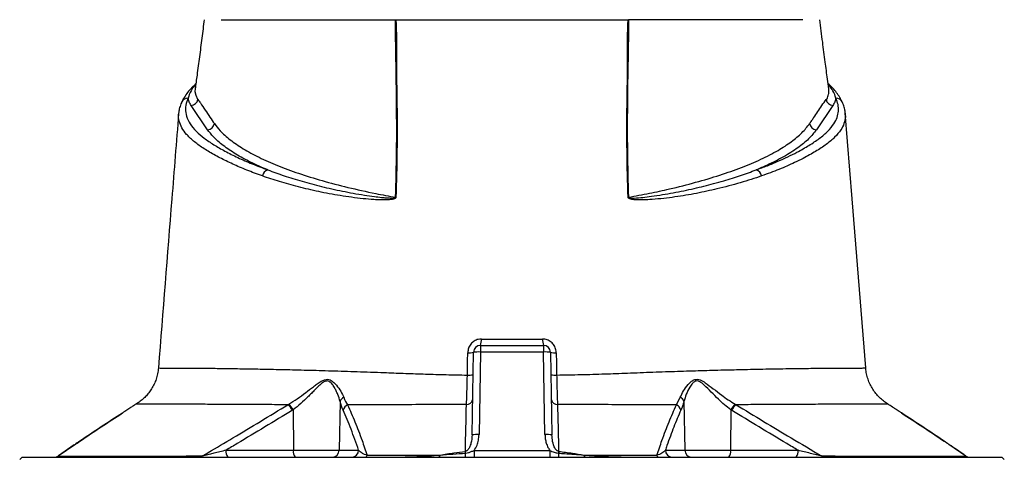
# Model space of a CAD drawing. Extents: x 81 to 677, y -2 to 1879.
# Tile 7 of 8: x 168 to 591, y 1392 to 1581. Entities that reach past the tile are written whole.
import ezdxf

# ---------------------------------------------------------------- set-up
doc = ezdxf.new("R2010")
doc.units = 0
doc.layers.get('0').update_dxf_attribs({"linetype": 'CONTINUOUS'})

msp = doc.modelspace()

# ---------------------------------------------------------------- linework, layer by layer
at = {"color": 7, "linetype": 'CONTINUOUS'}
for p, q in [((243.25, 1552.59), (242.77, 1552.08)), ((515.5, 1552.09), (515.03, 1552.56)), ((235.96, 1540.13), (236.02, 1540.42)), ((248.36, 1533.23), (241.3, 1543.7)), ((516.97, 1543.69), (509.92, 1533.23)), ((365.59, 1440.52), (392.69, 1440.52)), ((365.59, 1440.52), (365.59, 1437.68)), ((392.69, 1440.52), (392.69, 1437.68)), ((361.97, 1402.09), (362.59, 1437.57)), ((365.59, 1437.68), (364.97, 1402.19)), ((392.69, 1437.68), (365.59, 1437.68)), ((393.31, 1402.19), (392.69, 1437.68)), ((395.69, 1437.57), (396.31, 1402.09)), ((227.31, 1430.84), (227.26, 1430.84)), ((531.07, 1430.84), (531.03, 1430.84)), ((449.77, 1414.99), (451.44, 1418.25)), ((217.57, 1415.23), (217.58, 1415.23)), ((282.87, 1415.05), (283.21, 1415.25)), ((285.15, 1412.87), (285.23, 1395.47)), ((305.25, 1416.43), (304.89, 1395.47)), ((453.03, 1416.43), (453.38, 1395.47)), ((473.12, 1412.87), (473.04, 1395.47)), ((475.06, 1415.25), (475.4, 1415.05)), ((191.27, 1397.86), (184.14, 1392.93)), ((191.07, 1397.76), (184.29, 1393.08)), ((574.14, 1392.93), (566.82, 1397.98)), ((168.64, 1392.52), (167.64, 1391.52)), ((168.64, 1392.52), (589.64, 1392.52)), ((256.23, 1395.47), (285.23, 1395.47)), ((285.23, 1395.47), (304.89, 1395.47)), ((304.89, 1395.47), (313.24, 1395.47)), ((362.86, 1395.36), (362.86, 1392.52)), ((362.86, 1395.36), (395.41, 1395.36)), ((395.41, 1395.36), (395.41, 1392.52)), ((445.03, 1395.47), (453.38, 1395.47)), ((453.38, 1395.47), (473.04, 1395.47)), ((473.04, 1395.47), (502.04, 1395.47)), ((590.64, 1391.52), (589.64, 1392.52))]:
    msp.add_line(p, q, dxfattribs=at)
at = {"color": 7, "linetype": 'CONTINUOUS', "flags": 128}
for points in [[(242.77, 1552.08), (243.15, 1552.23), (243.24, 1552.27)], [(243.06, 1550.83), (242.95, 1549.66), (243.29, 1548.03), (244.09, 1546.41), (244.09, 1546.41), (244.09, 1546.41)], [(515.04, 1552.27), (515.12, 1552.23), (515.5, 1552.09)], [(514.06, 1546.23), (514.18, 1546.41), (514.18, 1546.41)], [(531.08, 1430.84), (525.28, 1503.51), (522.33, 1540.43)]]:
    msp.add_lwpolyline(points, dxfattribs=at)
at = {"color": 7, "linetype": 'CONTINUOUS'}
for centre, radius, start, end in [((243.5, 1549.55), 2.63, 105.9811, 139.041), ((514.77, 1549.56), 2.63, 43.4266, 74.0013), ((239.89, 1543.92), 2.87, 87.4563, 153.9529), ((241.16, 1546.8), 3.11, 272.6034, 349.4388), ((517.11, 1546.8), 3.11, 190.5605, 267.396), ((518.38, 1543.92), 2.87, 26.195, 92.5419), ((248.21, 1536.33), 3.11, 272.7201, 351.0644), ((510.07, 1536.33), 3.11, 188.9348, 267.2813), ((275.09, 1512.82), 3.24, 104.9577, 170.46), ((483.18, 1512.82), 3.24, 9.54, 75.0423), ((329.92, 1489), 15.2, 92.3588, 92.9855), ((428.35, 1489), 15.2, 87.0145, 87.6412), ((360.37, 1442.64), 5.63, 337.8343, 6.556), ((397.91, 1442.64), 5.63, 173.444, 202.1657), ((365.59, 1437.52), 3, 90, 179), ((392.69, 1437.52), 3, 1, 90), ((360.82, 1445.94), 8.56, 265.4069, 281.9407), ((364.59, 1423.26), 14.45, 86.0369, 97.9601), ((393.69, 1423.26), 14.45, 82.0399, 93.9631), ((397.46, 1445.94), 8.56, 258.0593, 274.5931), ((360.68, 1438.06), 10.29, 266.0002, 279.723), ((397.6, 1438.07), 10.3, 260.2831, 273.9938), ((308.03, 1415.6), 2.9, 114.3228, 163.4154), ((359.75, 1417.7), 2.53, 266.1485, 348.3506), ((398.52, 1417.7), 2.53, 191.6505, 273.8556), ((450.25, 1415.61), 2.9, 16.5819, 65.6726), ((277.72, 1408.98), 7.97, 27.4332, 49.6719), ((278, 1408.99), 8.14, 28.4613, 50.1724), ((309.67, 1412.09), 3.13, 111.8185, 168.625), ((448.61, 1412.09), 3.13, 11.3715, 68.183), ((480.28, 1408.99), 8.14, 129.8272, 151.5378), ((480.56, 1408.97), 7.97, 130.3249, 152.5611), ((363.97, 1387.77), 14.45, 86.0384, 97.9585), ((394.31, 1387.78), 14.45, 82.0396, 93.9635), ((182.55, 1395.52), 3, 270.0016, 305.234), ((182.55, 1395.52), 3, 269.9992, 305.2211), ((182.64, 1395.41), 2.89, 270.0373, 301.1214), ((244.97, 1394.11), 1.59, 271.7543, 317.5039), ((259.65, 1394.79), 3.48, 168.8053, 220.7052), ((288.65, 1394.79), 3.48, 168.8055, 220.7047), ((301.94, 1395.47), 2.95, 270.9869, 359.9997), ((310.3, 1395.47), 2.95, 270.9869, 359.9997), ((315.95, 1393.43), 0.964, 289.0528, 352.7265), ((347.05, 1393.36), 1.2, 315.5597, 3.7622), ((352.35, 1393.92), 6.86, 348.2482, 2.5748), ((89.75, 1361.47), 271.43, 6.931, 7.0929), ((662.42, 1362.23), 265.29, 172.9066, 173.0723), ((405.93, 1393.92), 6.86, 177.4253, 191.7489), ((411.22, 1393.36), 1.2, 176.2334, 224.4283), ((442.32, 1393.43), 0.964, 187.2763, 250.9462), ((447.98, 1395.47), 2.95, 180.0003, 269.0131), ((456.33, 1395.47), 2.95, 180.0003, 269.0131), ((469.63, 1394.79), 3.48, 319.2953, 11.1945), ((498.63, 1394.79), 3.48, 319.2953, 11.1945), ((513.31, 1394.11), 1.59, 222.5023, 268.2471), ((575.73, 1395.52), 3, 234.6069, 269.9987), ((575.73, 1395.52), 3, 234.8482, 270.0017), ((575.63, 1395.41), 2.89, 238.8786, 269.9631)]:
    msp.add_arc(centre, radius, start, end, dxfattribs=at)
for points, knots in [([(246.91, 1580.52), (246.57, 1577.88), (245.9, 1572.6), (244.87, 1564.62), (243.92, 1557.36), (243.28, 1552.77), (243.01, 1550.84)], [0, 0, 0, 0, 0.268652, 0.537361, 0.804847, 1, 1, 1, 1]), ([(254.14, 1580.52), (254.21, 1580.52), (254.37, 1580.52), (254.61, 1580.52), (254.86, 1580.52), (255.12, 1580.52), (255.4, 1580.52), (255.68, 1580.52), (255.97, 1580.52), (256.28, 1580.52), (256.59, 1580.52), (256.92, 1580.52), (257.25, 1580.52), (257.6, 1580.52), (258.61, 1580.52), (260.45, 1580.52), (263.44, 1580.52), (266.85, 1580.52), (270.68, 1580.52), (274.92, 1580.52), (279.54, 1580.52), (284.55, 1580.52), (289.93, 1580.52), (295.66, 1580.52), (301.72, 1580.52), (308.11, 1580.52), (313.2, 1580.52), (316.8, 1580.52), (318.79, 1580.52), (320.8, 1580.52), (322.83, 1580.52), (324.88, 1580.52), (326.94, 1580.52), (328.34, 1580.52), (329.04, 1580.52)], [0, 0, 0, 0, 0.009539, 0.019075, 0.02861, 0.038144, 0.047677, 0.057211, 0.066746, 0.076283, 0.085822, 0.095364, 0.104909, 0.114459, 0.124013, 0.186218, 0.248355, 0.310652, 0.373016, 0.435522, 0.497964, 0.560535, 0.623167, 0.685915, 0.748593, 0.811367, 0.874209, 0.892205, 0.910185, 0.928154, 0.946115, 0.964074, 0.982034, 1, 1, 1, 1]), ([(329.13, 1504.18), (329.31, 1510.81), (329.67, 1524.09), (329.58, 1543.86), (329.34, 1562.66), (329.04, 1574.87), (329.04, 1580.52), (329.04, 1580.52)], [0, 0, 0, 0, 0.258568, 0.517113, 0.775633, 0.999999, 1, 1, 1, 1]), ([(329.24, 1580.52), (329.59, 1580.52), (330.29, 1580.52), (331.34, 1580.52), (332.4, 1580.52), (333.46, 1580.52), (334.53, 1580.52), (335.59, 1580.52), (336.31, 1580.52), (336.66, 1580.52)], [0, 0, 0, 0, 0.142816, 0.285635, 0.428463, 0.571306, 0.714172, 0.857068, 1, 1, 1, 1]), ([(329.24, 1580.52), (329.24, 1580.52), (329.6, 1574.89), (329.33, 1562.67), (329.8, 1543.88), (329.81, 1524.1), (329.47, 1510.82), (329.3, 1504.18)], [0, 0, 0, 0, 0.000001, 0.224038, 0.482641, 0.741299, 1, 1, 1, 1]), ([(336.66, 1580.52), (336.97, 1580.52), (337.57, 1580.52), (338.49, 1580.52), (339.41, 1580.52), (340.33, 1580.52), (341.25, 1580.52), (342.18, 1580.52), (343.11, 1580.52), (344.05, 1580.52), (344.99, 1580.52), (345.93, 1580.52), (348.29, 1580.52), (352.1, 1580.52), (357.42, 1580.52), (362.8, 1580.52), (368.22, 1580.52), (373.67, 1580.52), (379.14, 1580.52), (384.6, 1580.52), (390.05, 1580.52), (395.48, 1580.52), (400.85, 1580.52), (406.17, 1580.52), (410.25, 1580.52), (413.13, 1580.52), (414.85, 1580.52), (416.56, 1580.52), (418.26, 1580.52), (419.94, 1580.52), (421.06, 1580.52), (421.61, 1580.52)], [0, 0, 0, 0, 0.011372, 0.02274, 0.034104, 0.045465, 0.056825, 0.068185, 0.079545, 0.090906, 0.102271, 0.113638, 0.12501, 0.187502, 0.250007, 0.312499, 0.375004, 0.437496, 0.500001, 0.562493, 0.624997, 0.687489, 0.749994, 0.812486, 0.874991, 0.895833, 0.916663, 0.937489, 0.958316, 0.979151, 1, 1, 1, 1]), ([(421.61, 1580.52), (421.97, 1580.52), (422.68, 1580.52), (423.75, 1580.52), (424.81, 1580.52), (425.87, 1580.52), (426.93, 1580.52), (427.98, 1580.52), (428.68, 1580.52), (429.03, 1580.52)], [0, 0, 0, 0, 0.142874, 0.285731, 0.428578, 0.571422, 0.714269, 0.857126, 1, 1, 1, 1]), ([(428.98, 1504.18), (428.81, 1510.82), (428.46, 1524.1), (428.47, 1543.88), (428.95, 1562.67), (428.68, 1574.89), (429.03, 1580.52), (429.03, 1580.52)], [0, 0, 0, 0, 0.258701, 0.517359, 0.775962, 0.999999, 1, 1, 1, 1]), ([(429.24, 1580.52), (429.24, 1580.52), (429.24, 1574.87), (428.93, 1562.66), (428.69, 1543.86), (428.61, 1524.09), (428.97, 1510.81), (429.14, 1504.18)], [0, 0, 0, 0, 0.000001, 0.224367, 0.482887, 0.741432, 1, 1, 1, 1]), ([(504.14, 1580.52), (502.18, 1580.52), (495.89, 1580.52), (479.66, 1580.52), (457.33, 1580.52), (439.02, 1580.52), (429.24, 1580.52)], [0.5613215, 0.5613215, 0.5613215, 0.5613215, 0.6404767, 0.7196318, 0.798787, 0.8776759, 0.8776759, 0.8776759, 0.8776759]), ([(515.27, 1550.84), (515.07, 1552.22), (514.53, 1556.05), (513.65, 1562.72), (512.55, 1571.25), (511.78, 1577.3), (511.37, 1580.52)], [0, 0, 0, 0, 0.139183, 0.386742, 0.673667, 1, 1, 1, 1]), ([(243.29, 1552.92), (243.23, 1552.86), (242.77, 1552.47), (242.41, 1552.06), (242.1, 1551.72)], [0, 0, 0, 0, 0.1513181, 1, 1, 1, 1]), ([(516.66, 1551.35), (516.35, 1551.7), (515.84, 1552.27), (515.21, 1552.81), (514.96, 1553.02)], [0, 0, 0, 0, 0.605113, 1, 1, 1, 1]), ([(241.6, 1551.35), (241.12, 1550.83), (240.02, 1549.63), (238.68, 1547.69), (237.76, 1546.15), (237.4, 1545.35), (237.33, 1545.2)], [0, 0, 0, 0, 0.260246, 0.593735, 0.924149, 1, 1, 1, 1]), ([(242.77, 1552.08), (242.21, 1551.38), (240.81, 1549.62), (240.32, 1547.86), (240.02, 1546.8)], [0, 0, 0, 0, 0.399668, 1, 1, 1, 1]), ([(514.18, 1546.41), (514.18, 1546.41), (514.67, 1546.41), (514.97, 1548.23), (515.41, 1549.42), (515.28, 1550.4), (515.22, 1550.84)], [0, 0, 0, 0, 0.000004, 0.358457, 0.717537, 1, 1, 1, 1]), ([(518.25, 1546.8), (517.96, 1547.86), (517.46, 1549.62), (516.06, 1551.39), (515.5, 1552.09)], [0, 0, 0, 0, 0.599445, 1, 1, 1, 1]), ([(520.96, 1545.19), (520.64, 1545.82), (519.99, 1547.1), (518.61, 1549.12), (517.49, 1550.56), (516.75, 1551.28), (516.68, 1551.36)], [0, 0, 0, 0, 0.308911, 0.63147, 0.960798, 1, 1, 1, 1]), ([(237.31, 1545.19), (237.24, 1545.07), (236.81, 1544.27), (236.34, 1542.76), (235.95, 1541.17), (235.93, 1540.29), (235.92, 1540.11)], [0, 0, 0, 0, 0.076118, 0.493498, 0.896515, 1, 1, 1, 1]), ([(240.02, 1546.8), (239.81, 1546.31), (239.14, 1544.77), (238.72, 1542.17), (239.16, 1538.95), (240.7, 1535.73), (243.29, 1532.6), (246.78, 1529.62), (250.95, 1526.79), (255.8, 1524), (261.28, 1521.24), (267.39, 1518.54), (271.97, 1516.82), (274.26, 1515.96)], [0, 0, 0, 0, 0.044444, 0.141281, 0.238114, 0.337805, 0.437499, 0.529606, 0.621846, 0.714024, 0.809327, 0.904705, 1, 1, 1, 1]), ([(241.3, 1543.7), (240.98, 1544.21), (240.34, 1545.24), (240.13, 1546.27), (240.02, 1546.8)], [0, 0, 0, 0, 0.498816, 1, 1, 1, 1]), ([(244.09, 1546.41), (244.09, 1546.41), (244.16, 1546.41), (244.19, 1546.32), (244.22, 1546.23)], [0, 0, 0, 0, 0.000077, 1, 1, 1, 1]), ([(244.22, 1546.23), (244.56, 1545.73), (246.27, 1543.21), (248.63, 1539.75), (250.65, 1536.78), (251.28, 1535.85)], [0, 0, 0, 0, 0.146169, 0.730844, 1, 1, 1, 1]), ([(484.02, 1515.96), (485.65, 1516.56), (488.9, 1517.77), (493.42, 1519.66), (497.67, 1521.59), (502.19, 1523.85), (506.82, 1526.47), (511.32, 1529.47), (514.97, 1532.58), (517.47, 1535.6), (518.91, 1538.49), (519.49, 1541.24), (519.36, 1544.02), (518.62, 1545.87), (518.25, 1546.8)], [0, 0, 0, 0, 0.0673173, 0.1346352, 0.2024075, 0.2701804, 0.3675657, 0.4649343, 0.5642709, 0.6635907, 0.7468019, 0.8300164, 0.9150073, 1, 1, 1, 1]), ([(507, 1535.85), (507.07, 1535.96), (507.15, 1536.07), (507.29, 1536.29), (507.51, 1536.61), (508.03, 1537.37), (508.47, 1538.02), (509.35, 1539.32), (509.94, 1540.18), (511.71, 1542.78), (512.89, 1544.51), (514.06, 1546.23)], [0, 0, 0, 0, 0.03125, 0.03125, 0.0625, 0.125, 0.25, 0.25, 0.5, 0.5, 1, 1, 1, 1]), ([(518.25, 1546.8), (518.15, 1546.28), (517.94, 1545.24), (517.3, 1544.21), (516.97, 1543.69)], [0, 0, 0, 0, 0.498662, 1, 1, 1, 1]), ([(522.31, 1540.31), (522.25, 1540.87), (522.11, 1542.1), (521.62, 1543.74), (521.13, 1544.77), (520.93, 1545.18)], [0, 0, 0, 0, 0.335388, 0.736568, 1, 1, 1, 1]), ([(235.93, 1540.19), (234.95, 1527.96), (232.03, 1491.51), (229.13, 1455.06), (227.2, 1430.84)], [0, 0, 0, 0, 0.335454, 1, 1, 1, 1]), ([(271.9, 1513.36), (269.64, 1514.19), (265.13, 1515.84), (259.09, 1518.45), (253.52, 1521.15), (248.49, 1523.96), (244.08, 1526.87), (241.15, 1529.31), (238.88, 1531.7), (237.2, 1534.03), (236.11, 1536.88), (235.71, 1538.92), (235.94, 1540.01), (235.96, 1540.13)], [0, 0, 0, 0, 0.104933, 0.209953, 0.314894, 0.423147, 0.531478, 0.639644, 0.688588, 0.78751, 0.886434, 0.9877, 1, 1, 1, 1]), ([(522.25, 1540.29), (522.32, 1539.75), (522.48, 1538.29), (521.88, 1535.89), (520.44, 1532.98), (517.91, 1529.99), (514.26, 1526.91), (509.67, 1523.88), (504.98, 1521.28), (499.75, 1518.71), (493.97, 1516.16), (488.91, 1514.3), (486.38, 1513.36)], [0, 0, 0, 0, 0.055944, 0.152517, 0.249086, 0.359243, 0.469416, 0.582135, 0.694875, 0.765274, 0.882403, 1, 1, 1, 1]), ([(251.28, 1535.85), (252.05, 1534.84), (253.82, 1532.49), (257.89, 1528.87), (263.49, 1525.04), (270.29, 1521.35), (278.24, 1517.81), (287.32, 1514.47), (297.44, 1511.33), (308.52, 1508.42), (319.16, 1506.04), (326.26, 1504.71), (329.13, 1504.18)], [0, 0, 0, 0, 0.080026, 0.185802, 0.291954, 0.398106, 0.503881, 0.609802, 0.716102, 0.822402, 0.928322, 1, 1, 1, 1]), ([(429.14, 1504.18), (432.18, 1504.75), (438.24, 1505.88), (447.97, 1508.01), (458.21, 1510.59), (468.57, 1513.68), (477.92, 1516.98), (484.88, 1519.93), (489.92, 1522.41), (494.5, 1524.91), (499.32, 1528.07), (503.93, 1531.91), (505.98, 1534.54), (507, 1535.85)], [0, 0, 0, 0, 0.075806, 0.151611, 0.257625, 0.364019, 0.470413, 0.576427, 0.632327, 0.688227, 0.792092, 0.896135, 1, 1, 1, 1]), ([(274.26, 1515.96), (271.72, 1517.05), (266.64, 1519.25), (260.27, 1522.76), (254.91, 1526.41), (250.91, 1529.92), (249.14, 1532.21), (248.36, 1533.23)], [0, 0, 0, 0, 0.205834, 0.411668, 0.622878, 0.834088, 1, 1, 1, 1]), ([(509.92, 1533.23), (508.87, 1531.91), (506.79, 1529.28), (502.02, 1525.39), (496.02, 1521.58), (489.86, 1518.43), (485.55, 1516.6), (484.02, 1515.96)], [0, 0, 0, 0, 0.216361, 0.432722, 0.655359, 0.877998, 1, 1, 1, 1]), ([(274.26, 1515.96), (276.55, 1515.11), (281.16, 1513.41), (288.9, 1511.03), (297.23, 1508.8), (306.16, 1506.8), (313.87, 1505.41), (319.57, 1504.57), (322.7, 1504.19), (324.81, 1503.99), (326.25, 1503.89), (327.22, 1503.86), (327.88, 1503.86), (328.36, 1503.88), (328.71, 1503.92), (328.94, 1503.98), (329.06, 1504.04), (329.11, 1504.09), (329.13, 1504.12), (329.13, 1504.15), (329.13, 1504.17), (329.13, 1504.18)], [0, 0, 0, 0, 0.155835, 0.314091, 0.472711, 0.631278, 0.789462, 0.85913, 0.905635, 0.936735, 0.957589, 0.97162, 0.981095, 0.987523, 0.993436, 0.996554, 0.998227, 0.998767, 0.999234, 0.999647, 1, 1, 1, 1]), ([(429.14, 1504.18), (429.14, 1504.16), (429.14, 1504.14), (429.16, 1504.11), (429.18, 1504.08), (429.23, 1504.03), (429.43, 1503.94), (430.25, 1503.83), (432.28, 1503.89), (435.37, 1504.14), (441.06, 1504.88), (448.52, 1506.09), (457.43, 1507.96), (464.56, 1509.74), (471.22, 1511.6), (477.46, 1513.53), (481.83, 1515.15), (484.02, 1515.96)], [0, 0, 0, 0, 0.000472, 0.000901, 0.001364, 0.001925, 0.003993, 0.01052, 0.038612, 0.096047, 0.153509, 0.307686, 0.462082, 0.616318, 0.70203, 0.851013, 1, 1, 1, 1]), ([(329.3, 1504.18), (329.29, 1504.15), (329.28, 1504.06), (329.21, 1503.93), (329.08, 1503.78), (328.81, 1503.62), (328.44, 1503.48), (327.92, 1503.34), (327.22, 1503.22), (326.19, 1503.12), (324.69, 1503.05), (322.48, 1503.06), (319.22, 1503.22), (313.3, 1503.75), (305.28, 1504.83), (295.98, 1506.57), (287.29, 1508.64), (279.19, 1510.9), (274.32, 1512.54), (271.9, 1513.36)], [0, 0, 0, 0, 0.00149, 0.00326, 0.005623, 0.009363, 0.015823, 0.022557, 0.03228, 0.04649, 0.067432, 0.098496, 0.1448, 0.214049, 0.371366, 0.529123, 0.686997, 0.844475, 1, 1, 1, 1]), ([(486.38, 1513.36), (483.38, 1512.36), (477.39, 1510.35), (467.93, 1507.9), (458.52, 1505.84), (449.26, 1504.23), (441.49, 1503.4), (435.57, 1503), (432.33, 1503.07), (430.17, 1503.31), (429.3, 1503.69), (429.08, 1503.9), (429, 1504.05), (428.98, 1504.14), (428.98, 1504.18)], [0, 0, 0, 0, 0.191274, 0.38253, 0.535905, 0.68944, 0.842666, 0.900074, 0.957389, 0.986281, 0.993684, 0.996503, 0.998252, 1, 1, 1, 1]), ([(365.97, 1443.29), (365.53, 1443.26), (364.45, 1443.18), (362.82, 1442.47), (361.36, 1441.14), (360.35, 1439.39), (360.2, 1438.07), (360.13, 1437.41)], [0, 0, 0, 0, 0.142907, 0.35668, 0.569777, 0.784352, 1, 1, 1, 1]), ([(365.97, 1443.29), (368.15, 1443.29), (372.53, 1443.29), (379.13, 1443.29), (385.74, 1443.29), (390.12, 1443.29), (392.31, 1443.29)], [0, 0, 0, 0, 0.2494943, 0.5, 0.749493, 1, 1, 1, 1]), ([(398.14, 1437.41), (398.11, 1437.81), (398.03, 1438.87), (397.36, 1440.52), (396.05, 1442.04), (394.29, 1443.09), (392.97, 1443.22), (392.31, 1443.29)], [0, 0, 0, 0, 0.1312924, 0.3480706, 0.5659896, 0.7835927, 1, 1, 1, 1]), ([(398.14, 1437.41), (398.18, 1435.42), (398.24, 1432.21), (398.29, 1429.01), (398.31, 1427.8)], [0, 0, 0, 0, 0.622568, 1, 1, 1, 1]), ([(227.2, 1430.84), (227.17, 1430.42), (227.1, 1429.2), (226.65, 1427.22), (225.92, 1424.98), (224.94, 1422.91), (223.77, 1421.01), (222.45, 1419.31), (221, 1417.8), (219.45, 1416.51), (218.3, 1415.68), (217.65, 1415.32), (217.56, 1415.27)], [0, 0, 0, 0, 0.066088, 0.193471, 0.31716, 0.437337, 0.554066, 0.66731, 0.776937, 0.882715, 0.984302, 1, 1, 1, 1]), ([(227.26, 1430.84), (227.25, 1430.84), (227.09, 1430.83), (227.88, 1430.83), (229.8, 1430.83), (232.91, 1430.82), (236.94, 1430.8), (241.96, 1430.77), (247.99, 1430.73), (255.15, 1430.65), (263.17, 1430.53), (271.87, 1430.38), (281.19, 1430.18), (291.03, 1429.94), (301.52, 1429.65), (312.59, 1429.3), (322.92, 1428.92), (332.4, 1428.55), (340.9, 1428.26), (349.67, 1428), (356.09, 1427.86), (359.54, 1427.8), (359.96, 1427.79)], [0, 0, 0, 0, 0.007412, 0.064136, 0.119988, 0.17602, 0.232125, 0.288077, 0.350481, 0.413042, 0.475597, 0.537992, 0.597066, 0.65636, 0.715723, 0.775005, 0.834068, 0.874115, 0.914291, 0.954423, 0.994411, 1, 1, 1, 1]), ([(398.31, 1427.8), (401.82, 1427.86), (408.84, 1427.99), (419.01, 1428.29), (429.35, 1428.67), (439.78, 1429.09), (450.37, 1429.44), (460.47, 1429.75), (470.04, 1430.01), (479.84, 1430.24), (489.64, 1430.44), (499.18, 1430.59), (507.65, 1430.7), (514.26, 1430.76), (519.34, 1430.79), (523.22, 1430.81), (526.42, 1430.82), (528.9, 1430.83), (530.53, 1430.83), (531.26, 1430.84), (531.07, 1430.84), (531.07, 1430.84)], [0, 0, 0, 0, 0.046501, 0.093125, 0.139629, 0.194593, 0.249738, 0.304957, 0.360127, 0.415112, 0.485037, 0.555188, 0.62535, 0.695288, 0.744019, 0.792921, 0.841823, 0.890615, 0.939254, 0.99973, 1, 1, 1, 1]), ([(540.76, 1415.28), (540.65, 1415.34), (539.92, 1415.74), (538.64, 1416.69), (536.96, 1418.14), (535.43, 1419.84), (534.08, 1421.72), (532.94, 1423.78), (532.05, 1425.97), (531.44, 1428.26), (531.13, 1429.9), (531.11, 1430.76), (531.11, 1430.84)], [0, 0, 0, 0, 0.019632, 0.132052, 0.249193, 0.369314, 0.491336, 0.614597, 0.738677, 0.863298, 0.988262, 1, 1, 1, 1]), ([(283.21, 1415.25), (284.44, 1416.02), (286.94, 1417.58), (290.47, 1420.21), (293.3, 1422.41), (295.49, 1424.08), (297.08, 1425.14), (298.54, 1425.84), (299.86, 1426.05), (301.27, 1425.69), (303, 1424.38), (304.77, 1422.16), (306.08, 1419.95), (306.65, 1418.66), (306.83, 1418.25)], [0, 0, 0, 0, 0.122568, 0.249275, 0.369988, 0.431856, 0.493599, 0.544848, 0.588026, 0.631241, 0.702959, 0.821879, 0.943416, 1, 1, 1, 1]), ([(359.58, 1415.18), (359.62, 1416.03), (359.69, 1417.77), (359.79, 1420.67), (359.87, 1423.64), (359.93, 1425.99), (359.96, 1427.4), (359.96, 1427.79)], [0, 0, 0, 0, 0.240942, 0.489135, 0.699512, 0.914746, 1, 1, 1, 1]), ([(398.31, 1427.8), (398.34, 1426.62), (398.36, 1425.46), (398.42, 1423.2), (398.45, 1422.1), (398.51, 1419.93), (398.55, 1418.9), (398.6, 1417.44), (398.62, 1416.97), (398.65, 1416.05), (398.67, 1415.61), (398.69, 1415.18)], [0, 0, 0, 0, 0.25, 0.25, 0.5, 0.5, 0.75, 0.75, 0.875, 0.875, 1, 1, 1, 1]), ([(451.44, 1418.25), (451.87, 1419.16), (452.73, 1420.98), (454.42, 1423.39), (456.1, 1425.07), (457.5, 1425.88), (458.79, 1426.04), (460.36, 1425.63), (462.63, 1424.24), (465.61, 1421.91), (468.9, 1419.38), (472.07, 1417.11), (474.06, 1415.87), (475.06, 1415.25)], [0, 0, 0, 0, 0.123764, 0.249786, 0.327013, 0.382809, 0.425278, 0.467359, 0.546137, 0.672266, 0.80143, 0.899732, 1, 1, 1, 1]), ([(305.25, 1416.43), (305, 1417.43), (304.67, 1418.46), (304.07, 1420), (303.85, 1420.51), (303.37, 1421.52), (303.11, 1422.03), (302.68, 1422.76), (302.52, 1423), (302.2, 1423.48), (302.03, 1423.71), (301.67, 1424.15), (301.48, 1424.36), (301.16, 1424.64), (301.06, 1424.72), (300.83, 1424.89), (300.71, 1424.96), (300.34, 1425.15), (300.08, 1425.23), (299.52, 1425.28), (299.24, 1425.23), (298.82, 1425.09), (298.67, 1425.03), (298.4, 1424.89), (298.26, 1424.82), (297.86, 1424.57), (297.59, 1424.37), (296.82, 1423.75), (296.33, 1423.29), (295.37, 1422.35), (294.89, 1421.87), (293.92, 1420.89), (293.44, 1420.39), (292.46, 1419.4), (291.96, 1418.9), (290.45, 1417.41), (289.43, 1416.45), (287.34, 1414.6), (286.27, 1413.71), (285.15, 1412.87)], [0, 0, 0, 0, 0.125, 0.125, 0.1875, 0.1875, 0.25, 0.25, 0.28125, 0.28125, 0.3125, 0.3125, 0.34375, 0.34375, 0.359375, 0.359375, 0.375, 0.375, 0.40625, 0.40625, 0.4375, 0.4375, 0.453125, 0.453125, 0.46875, 0.46875, 0.5, 0.5, 0.5625, 0.5625, 0.625, 0.625, 0.6875, 0.6875, 0.75, 0.75, 0.875, 0.875, 1, 1, 1, 1]), ([(473.12, 1412.87), (472.22, 1413.58), (470.41, 1415.01), (467.6, 1417.59), (464.73, 1420.53), (462.15, 1423.16), (460.18, 1424.83), (458.82, 1425.34), (457.7, 1425.15), (456.55, 1424.2), (455.23, 1422.27), (453.91, 1419.55), (453.32, 1417.47), (453.03, 1416.43)], [0, 0, 0, 0, 0.103183, 0.206498, 0.336794, 0.466842, 0.541921, 0.579471, 0.616769, 0.668245, 0.743896, 0.87192, 1, 1, 1, 1]), ([(217.45, 1415.22), (217.41, 1415.19), (217.34, 1415.14), (216.6, 1414.65), (215.39, 1413.85), (213.77, 1412.79), (212.43, 1411.93), (211.75, 1411.49)], [0, 0, 0, 0, 0.181592, 0.38342, 0.592747, 0.793644, 1, 1, 1, 1]), ([(282.87, 1415.05), (279.77, 1415.06), (273.56, 1415.09), (264.48, 1415.13), (255.6, 1415.18), (247.09, 1415.22), (239.48, 1415.25), (233.06, 1415.26), (227.78, 1415.26), (223.53, 1415.25), (220.25, 1415.24), (218.21, 1415.23), (217.37, 1415.23), (217.54, 1415.23), (217.57, 1415.23)], [0, 0, 0, 0, 0.080432, 0.161208, 0.256012, 0.350818, 0.447782, 0.544749, 0.630797, 0.716835, 0.804851, 0.89285, 0.980469, 1, 1, 1, 1]), ([(246.14, 1393.03), (246.98, 1393.53), (251.34, 1396.12), (259.66, 1401.06), (271.08, 1407.89), (278.94, 1412.66), (282.87, 1415.05)], [0, 0, 0, 0, 0.06815, 0.35549, 0.677813, 1, 1, 1, 1]), ([(359.58, 1415.18), (358.43, 1415.18), (357.28, 1415.17), (354.98, 1415.16), (353.84, 1415.16), (350.44, 1415.14), (348.2, 1415.13), (341.55, 1415.1), (337.21, 1415.08), (330.85, 1415.04), (328.75, 1415.03), (325.64, 1415.02), (324.62, 1415.02), (322.56, 1415.01), (321.54, 1415.01), (316.45, 1414.99), (312.45, 1414.99), (308.51, 1414.99)], [0, 0, 0, 0, 0.0625, 0.0625, 0.125, 0.125, 0.25, 0.25, 0.5, 0.5, 0.625, 0.625, 0.6875, 0.6875, 0.75, 0.75, 1, 1, 1, 1]), ([(308.51, 1414.99), (309.57, 1412.6), (311.69, 1407.83), (314.47, 1400.47), (316.18, 1395.46), (316.91, 1393.31)], [0, 0, 0, 0, 0.364123, 0.727926, 1, 1, 1, 1]), ([(398.69, 1415.18), (398.78, 1411.76), (398.94, 1405.05), (399.09, 1398.3), (399.17, 1394.98)], [0, 0, 0, 0, 0.50918, 1, 1, 1, 1]), ([(449.77, 1414.99), (445.88, 1414.99), (441.89, 1414.99), (436.78, 1415.01), (435.75, 1415.01), (433.68, 1415.02), (432.64, 1415.02), (429.49, 1415.03), (427.37, 1415.04), (420.96, 1415.08), (416.61, 1415.1), (407.76, 1415.14), (403.27, 1415.16), (398.69, 1415.18)], [0, 0, 0, 0, 0.25, 0.25, 0.3125, 0.3125, 0.375, 0.375, 0.5, 0.5, 0.75, 0.75, 1, 1, 1, 1]), ([(441.37, 1393.31), (442.1, 1395.45), (443.8, 1400.47), (446.59, 1407.83), (448.71, 1412.6), (449.77, 1414.99)], [0, 0, 0, 0, 0.272027, 0.635842, 1, 1, 1, 1]), ([(453.03, 1416.43), (452.82, 1415.75), (452.39, 1414.38), (451.91, 1413.26), (451.67, 1412.7)], [0, 0, 0, 0, 0.497609, 1, 1, 1, 1]), ([(540.73, 1415.23), (540.74, 1415.23), (540.77, 1415.23), (540.11, 1415.23), (538.8, 1415.23), (536.88, 1415.24), (533.95, 1415.26), (529.69, 1415.27), (523.61, 1415.26), (516.21, 1415.24), (508.32, 1415.21), (500.59, 1415.17), (493.35, 1415.13), (485.06, 1415.09), (478.83, 1415.06), (475.4, 1415.05)], [0, 0, 0, 0, 0.03773, 0.102018, 0.164218, 0.226483, 0.288699, 0.3848, 0.480913, 0.586848, 0.692779, 0.765422, 0.838123, 0.910763, 1, 1, 1, 1]), ([(475.4, 1415.05), (479.33, 1412.66), (487.2, 1407.89), (499.45, 1400.56), (507.77, 1395.62), (512.13, 1393.03)], [0, 0, 0, 0, 0.322171, 0.644479, 1, 1, 1, 1]), ([(546.53, 1411.5), (546.16, 1411.73), (545.21, 1412.34), (543.83, 1413.24), (542.54, 1414.08), (541.58, 1414.72), (541, 1415.1), (540.75, 1415.27), (540.82, 1415.22), (540.83, 1415.22)], [0, 0, 0, 0, 0.107946, 0.285968, 0.467808, 0.636664, 0.809737, 0.99048, 1, 1, 1, 1]), ([(191.15, 1397.79), (191.92, 1398.32), (198.74, 1403.05), (205.63, 1407.53), (211.75, 1411.5)], [0, 0, 0, 0, 0.112843, 1, 1, 1, 1]), ([(211.75, 1411.49), (205.64, 1407.51), (198.78, 1403.05), (192, 1398.36), (191.27, 1397.86)], [0, 0, 0, 0, 0.892359, 1, 1, 1, 1]), ([(284.79, 1412.65), (280.85, 1410.26), (272.98, 1405.47), (263.45, 1399.77), (257.86, 1396.44), (256.23, 1395.47)], [0, 0, 0, 0, 0.414411, 0.828821, 1, 1, 1, 1]), ([(313.24, 1395.47), (312.19, 1398.61), (311.11, 1401.63), (308.89, 1407.39), (307.76, 1410.13), (306.6, 1412.7)], [0, 0, 0, 0, 0.5, 0.5, 1, 1, 1, 1]), ([(451.67, 1412.7), (450.65, 1410.33), (448.61, 1405.59), (446.44, 1399.61), (445.26, 1396.14), (445.03, 1395.47)], [0, 0, 0, 0, 0.445782, 0.891528, 1, 1, 1, 1]), ([(502.04, 1395.47), (500.41, 1396.44), (494.82, 1399.77), (485.29, 1405.47), (477.42, 1410.25), (473.49, 1412.65)], [0, 0, 0, 0, 0.17117, 0.585584, 1, 1, 1, 1]), ([(546.53, 1411.5), (552.65, 1407.53), (559.43, 1403.12), (566.14, 1398.47), (566.8, 1398.02)], [0, 0, 0, 0, 0.9019, 1, 1, 1, 1]), ([(566.82, 1397.98), (566.15, 1398.45), (559.43, 1403.09), (552.64, 1407.51), (546.53, 1411.5)], [0, 0, 0, 0, 0.099532, 1, 1, 1, 1]), ([(361.97, 1402.09), (361.88, 1400.89), (361.75, 1399.05), (361, 1396.87), (360.31, 1395.74), (359.75, 1395.26), (359.4, 1395.06), (359.22, 1395.01), (359.11, 1394.98)], [0, 0, 0, 0, 0.448431, 0.694807, 0.856925, 0.932299, 0.960962, 1, 1, 1, 1]), ([(362.86, 1395.36), (363.32, 1396.1), (364.17, 1397.5), (364.81, 1399.85), (364.91, 1401.4), (364.97, 1402.19)], [0, 0, 0, 0, 0.357561, 0.673594, 1, 1, 1, 1]), ([(393.31, 1402.19), (393.34, 1401.61), (393.4, 1400.38), (393.82, 1398.53), (394.46, 1396.8), (395.12, 1395.8), (395.41, 1395.36)], [0, 0, 0, 0, 0.241359, 0.507945, 0.781171, 1, 1, 1, 1]), ([(399.17, 1394.98), (399, 1395.04), (398.71, 1395.13), (398.2, 1395.52), (397.53, 1396.37), (396.78, 1398.17), (396.39, 1400.2), (396.33, 1401.63), (396.31, 1402.09)], [0, 0, 0, 0, 0.062872, 0.105693, 0.228993, 0.457723, 0.829418, 1, 1, 1, 1]), ([(574, 1393.07), (573.74, 1393.26), (571.42, 1394.89), (569.09, 1396.48), (567.02, 1397.88)], [0, 0, 0, 0, 0.1138454, 1, 1, 1, 1]), ([(184.29, 1393.06), (184.26, 1393.05), (184.17, 1393), (184.15, 1392.96), (184.14, 1392.93)], [0, 0, 0, 0, 0.284532, 1, 1, 1, 1]), ([(184.14, 1392.93), (184.93, 1392.93), (186.68, 1392.93), (190.27, 1392.93), (194.83, 1392.94), (200.22, 1392.94), (206.21, 1392.95), (212.65, 1392.96), (219.46, 1392.97), (226.87, 1392.99), (234.36, 1393), (240.85, 1393.02), (244.69, 1393.03), (246.14, 1393.03)], [0, 0, 0, 0, 0.085381, 0.188019, 0.290657, 0.395079, 0.499502, 0.593021, 0.686541, 0.781407, 0.876272, 0.953068, 1, 1, 1, 1]), ([(256.23, 1395.47), (254.51, 1395.03), (252.14, 1394.43), (248.93, 1393.66), (247.24, 1393.26), (246.32, 1393.07), (246.14, 1393.03)], [0, 0, 0, 0, 0.515611, 0.712801, 0.944518, 1, 1, 1, 1]), ([(316.91, 1393.31), (316.52, 1393.43), (315.62, 1393.71), (314.31, 1394.45), (313.68, 1395.06), (313.24, 1395.47)], [0, 0, 0, 0, 0.194552, 0.450243, 1, 1, 1, 1]), ([(316.91, 1393.31), (320.6, 1393.33), (327.57, 1393.36), (338.05, 1393.4), (344.84, 1393.43), (348.25, 1393.44)], [0, 0, 0, 0, 0.358679, 0.67891, 1, 1, 1, 1]), ([(328.23, 1392.52), (331.56, 1392.52), (334.9, 1392.61), (341.57, 1392.93), (344.91, 1393.15), (348.25, 1393.44)], [0, 0, 0, 0, 0.5, 0.5, 1, 1, 1, 1]), ([(348.25, 1393.44), (350.22, 1393.76), (353.83, 1394.34), (357.46, 1394.78), (359.11, 1394.98)], [0, 0, 0, 0, 0.546813, 1, 1, 1, 1]), ([(348.25, 1393.44), (350.07, 1393.59), (351.89, 1393.73), (355.54, 1394), (357.37, 1394.12), (359.2, 1394.22)], [0, 0, 0, 0, 0.5, 0.5, 1, 1, 1, 1]), ([(359.2, 1394.22), (359.61, 1394.3), (360.45, 1394.45), (361.64, 1394.92), (362.45, 1395.21), (362.86, 1395.36)], [0, 0, 0, 0, 0.3253332, 0.6594594, 1, 1, 1, 1]), ([(395.41, 1395.36), (396.01, 1395.13), (397.2, 1394.65), (398.45, 1394.37), (399.07, 1394.22)], [0, 0, 0, 0, 0.4990406, 1, 1, 1, 1]), ([(399.07, 1394.22), (399.94, 1394.17), (403.6, 1393.95), (407.25, 1393.66), (410.03, 1393.44)], [0, 0, 0, 0, 0.237772, 1, 1, 1, 1]), ([(399.17, 1394.98), (401.15, 1394.74), (404.78, 1394.29), (408.39, 1393.7), (410.03, 1393.44)], [0, 0, 0, 0, 0.546931, 1, 1, 1, 1]), ([(410.03, 1393.44), (413.11, 1393.2), (419.78, 1392.68), (426.45, 1392.58), (430.05, 1392.52)], [0, 0, 0, 0, 0.460907, 1, 1, 1, 1]), ([(410.03, 1393.44), (414.56, 1393.42), (423.08, 1393.39), (433.49, 1393.35), (439.36, 1393.32), (441.37, 1393.31)], [0, 0, 0, 0, 0.42754, 0.804707, 1, 1, 1, 1]), ([(445.03, 1395.47), (444.58, 1395.04), (443.95, 1394.43), (442.61, 1393.7), (441.75, 1393.43), (441.37, 1393.31)], [0, 0, 0, 0, 0.5718, 0.808178, 1, 1, 1, 1]), ([(512.13, 1393.03), (511.93, 1393.08), (511.19, 1393.23), (509.55, 1393.61), (506.35, 1394.38), (503.79, 1395.02), (502.04, 1395.47)], [0, 0, 0, 0, 0.0632071, 0.2295044, 0.4756497, 1, 1, 1, 1]), ([(512.13, 1393.03), (514.1, 1393.03), (516.02, 1393.02), (519.81, 1393.01), (521.66, 1393.01), (527.1, 1393), (530.56, 1392.99), (540.45, 1392.97), (546.4, 1392.96), (554.31, 1392.95), (556.76, 1392.94), (561.27, 1392.94), (563.34, 1392.94), (567.09, 1392.93), (568.77, 1392.93), (571.01, 1392.93), (571.71, 1392.93), (573, 1392.93), (573.6, 1392.93), (574.14, 1392.93)], [0, 0, 0, 0, 0.0625, 0.0625, 0.125, 0.125, 0.25, 0.25, 0.5, 0.5, 0.625, 0.625, 0.75, 0.75, 0.875, 0.875, 0.9375, 0.9375, 1, 1, 1, 1]), ([(574.14, 1392.93), (574.12, 1392.96), (574.1, 1393), (574.02, 1393.04), (574, 1393.06)], [0, 0, 0, 0, 0.680763, 1, 1, 1, 1])]:
    msp.add_open_spline(points, degree=3, knots=knots, dxfattribs=at)
for points in [[(359.96, 1427.79), (360.02, 1431), (360.08, 1434.21), (360.13, 1437.41)], [(306.83, 1418.25), (307.35, 1417), (307.92, 1415.92), (308.51, 1414.99)], [(285.15, 1412.87), (285.03, 1412.8), (284.91, 1412.72), (284.79, 1412.65)], [(306.6, 1412.7), (306.12, 1413.78), (305.66, 1415.01), (305.25, 1416.43)], [(359.11, 1394.98), (359.26, 1401.74), (359.41, 1408.47), (359.58, 1415.18)], [(473.49, 1412.65), (473.36, 1412.72), (473.24, 1412.8), (473.12, 1412.87)]]:
    msp.add_open_spline(points, degree=3, dxfattribs=at)

doc.saveas('drawing.dxf')
